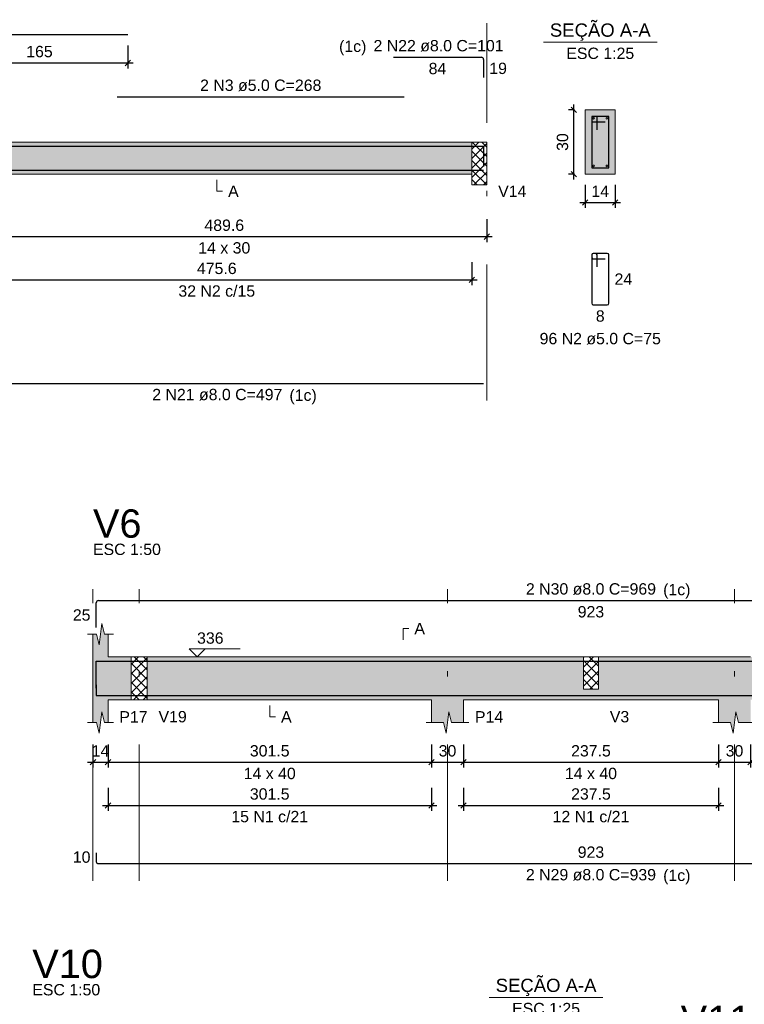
# Model space of a CAD drawing. Header units: millimetres. Extents: x 1434 to 2277, y -793 to -278.
# Tile 103 of 111: x 1868 to 1881, y -385 to -367. Entities that reach past the tile are written whole.
import ezdxf

# ---------------------------------------------------------------- set-up
doc = ezdxf.new("R2010")
doc.units = ezdxf.units.MM
doc.linetypes.add('DASHDOT', pattern=[25.4, 12.7, -6.35, 0, -6.35])
for name, color, linetype, lineweight in [('Descrição da armadura', 7, 'Continuous', 5), ('DT-Barras na forma', 1, 'Continuous', 30), ('DT-Barras no corte', 5, 'Continuous', 5), ('DT-Barras rebatidas', 1, 'Continuous', 30), ('DT-Cotas', 9, 'Continuous', 5), ('DT-Forma', 5, 'Continuous', 5), ('DT-Hachura forma vigas', 252, 'Continuous', 5), ('DT-Hachura intersecção vigas', 9, 'Continuous', 5), ('DT-Hachura seção vigas', 252, 'Continuous', 5), ('DT-Pontilhado', 9, 'DASHDOT', 5), ('DT-Textos', 7, 'Continuous', 5), ('DT-Título', 250, 'Continuous', 20), ('Textos armaduras', 7, 'Continuous', 5)]:
    doc.layers.add(name, color=color, linetype=linetype, lineweight=lineweight)
doc.styles.add('ARIAL', font='arial.ttf')
doc.styles.get("Standard").update_dxf_attribs({"font": 'arial.ttf'})
doc.dimstyles.new('UM_25.000000', dxfattribs={"dimtxt": 0.18, "dimasz": 0.1, "dimexe": 0.1, "dimexo": 0.2, "dimgap": 0, "dimtad": 1, "dimtih": 1, "dimtoh": 1, "dimdec": 1, "dimlfac": 25, "dimzin": 0, "dimdsep": 46, "dimtxsty": 'Standard', "dimcen": 0.09, "dimdle": 0.1, "dimadec": 1, "dimazin": 2, "dimtfac": 1, "dimtdec": 4, "dimtofl": 0, "dimtmove": 0, "dimatfit": 3, "dimfxl": 1, "dimtolj": 1, "dimarcsym": 0})
doc.dimstyles.new('UM_50.000000', dxfattribs={"dimtxt": 0.18, "dimasz": 0.1, "dimexe": 0.1, "dimexo": 0.2, "dimgap": 0, "dimtad": 1, "dimtih": 1, "dimtoh": 1, "dimdec": 1, "dimlfac": 50, "dimzin": 0, "dimdsep": 46, "dimtxsty": 'Standard', "dimcen": 0.09, "dimdle": 0.1, "dimadec": 1, "dimazin": 2, "dimtfac": 1, "dimtdec": 4, "dimtofl": 0, "dimtmove": 0, "dimatfit": 3, "dimfxl": 1, "dimtolj": 1, "dimarcsym": 0})
pattern_1 = [(45, (1865.13128, -442.89722), (-0.08838835, 0.08838835), []), (135, (1865.13128, -442.89722), (-0.08838835, -0.08838835), [])]

# ---------------------------------------------------------------- blocks, each defined once
blk = doc.blocks.new('_Oblique')
at = {"color": 0, "linetype": 'ByBlock', "lineweight": -2}
blk.add_line((-0.5, -0.5), (0.5, 0.5), dxfattribs=at)
blk = doc.blocks.new('*D659')
at = {"layer": 'DT-Cotas', "color": 0, "lineweight": -2, "transparency": 16777216}
for p, q in [((1866.559, -370.251), (1866.559, -370.68)), ((1876.35, -370.251), (1876.35, -370.68)), ((1866.459, -370.58), (1876.45, -370.58))]:
    blk.add_line(p, q, dxfattribs=at)
at = {"layer": 'DT-Cotas', "color": 0, "lineweight": -2, "transparency": 16777216, "xscale": 0.1, "yscale": 0.1, "zscale": 0.1, "rotation": 180}
blk.add_blockref('_Oblique', (1866.559, -370.58), dxfattribs=at)
at = {"layer": 'DT-Cotas', "color": 0, "lineweight": -2, "transparency": 16777216, "xscale": 0.1, "yscale": 0.1, "zscale": 0.1}
blk.add_blockref('_Oblique', (1876.35, -370.58), dxfattribs=at)
at = {"layer": 'DT-Cotas', "color": 7, "transparency": 16777216, "insert": (1871.455, -370.368), "char_height": 0.2118, "attachment_point": 5, "rotation": 0.0057, "style": 'ARIAL'}
blk.add_mtext('\\A1;489.6', dxfattribs=at)
blk = doc.blocks.new('*D662')
at = {"layer": 'DT-Cotas', "color": 0, "lineweight": -2, "transparency": 16777216}
for p, q in [((1866.559, -371.056), (1866.559, -371.485)), ((1876.07, -371.056), (1876.07, -371.485)), ((1866.459, -371.385), (1876.17, -371.385))]:
    blk.add_line(p, q, dxfattribs=at)
at = {"layer": 'DT-Cotas', "color": 0, "lineweight": -2, "transparency": 16777216, "xscale": 0.1, "yscale": 0.1, "zscale": 0.1, "rotation": 180}
blk.add_blockref('_Oblique', (1866.559, -371.385), dxfattribs=at)
at = {"layer": 'DT-Cotas', "color": 0, "lineweight": -2, "transparency": 16777216, "xscale": 0.1, "yscale": 0.1, "zscale": 0.1}
blk.add_blockref('_Oblique', (1876.07, -371.385), dxfattribs=at)
at = {"layer": 'DT-Cotas', "color": 7, "transparency": 16777216, "insert": (1871.315, -371.173), "char_height": 0.2118, "attachment_point": 5, "rotation": 0.0057, "style": 'ARIAL'}
blk.add_mtext('\\A1;475.6', dxfattribs=at)
blk = doc.blocks.new('*D663')
at = {"layer": 'DT-Cotas', "color": 0, "lineweight": -2, "transparency": 16777216}
for p, q in [((1866.359, -367.011), (1866.359, -367.44)), ((1869.659, -367.011), (1869.659, -367.44)), ((1866.259, -367.34), (1869.759, -367.34))]:
    blk.add_line(p, q, dxfattribs=at)
at = {"layer": 'DT-Cotas', "color": 0, "lineweight": -2, "transparency": 16777216, "xscale": 0.1, "yscale": 0.1, "zscale": 0.1, "rotation": 180}
blk.add_blockref('_Oblique', (1866.359, -367.34), dxfattribs=at)
at = {"layer": 'DT-Cotas', "color": 0, "lineweight": -2, "transparency": 16777216, "xscale": 0.1, "yscale": 0.1, "zscale": 0.1}
blk.add_blockref('_Oblique', (1869.659, -367.34), dxfattribs=at)
at = {"layer": 'DT-Cotas', "color": 7, "transparency": 16777216, "insert": (1868.009, -367.128), "char_height": 0.2118, "attachment_point": 5, "rotation": 0.0057, "style": 'ARIAL'}
blk.add_mtext('\\A1;165', dxfattribs=at)
blk = doc.blocks.new('*D664')
at = {"layer": 'DT-Cotas', "color": 0, "lineweight": -2, "transparency": 16777216}
for p, q in [((1877.974, -369.515), (1877.974, -368.115)), ((1877.985, -368.215), (1877.874, -368.215)), ((1877.985, -369.415), (1877.874, -369.415))]:
    blk.add_line(p, q, dxfattribs=at)
at = {"layer": 'DT-Cotas', "color": 0, "lineweight": -2, "transparency": 16777216, "xscale": 0.1, "yscale": 0.1, "zscale": 0.1}
for p, rotation in [((1877.974, -368.215), 90), ((1877.974, -369.415), 270)]:
    blk.add_blockref('_Oblique', p, dxfattribs=dict(at, rotation=rotation))
at = {"layer": 'DT-Cotas', "color": 7, "transparency": 16777216, "insert": (1877.762, -368.815), "char_height": 0.2118, "attachment_point": 5, "rotation": 90, "style": 'ARIAL'}
blk.add_mtext('\\A1;30', dxfattribs=at)
blk = doc.blocks.new('*D665')
at = {"layer": 'DT-Cotas', "color": 0, "lineweight": -2, "transparency": 16777216}
for p, q in [((1878.185, -369.615), (1878.185, -370.045)), ((1878.745, -369.615), (1878.745, -370.045)), ((1878.085, -369.945), (1878.845, -369.945))]:
    blk.add_line(p, q, dxfattribs=at)
at = {"layer": 'DT-Cotas', "color": 0, "lineweight": -2, "transparency": 16777216, "xscale": 0.1, "yscale": 0.1, "zscale": 0.1, "rotation": 180}
blk.add_blockref('_Oblique', (1878.185, -369.945), dxfattribs=at)
at = {"layer": 'DT-Cotas', "color": 0, "lineweight": -2, "transparency": 16777216, "xscale": 0.1, "yscale": 0.1, "zscale": 0.1}
blk.add_blockref('_Oblique', (1878.745, -369.945), dxfattribs=at)
at = {"layer": 'DT-Cotas', "color": 7, "transparency": 16777216, "insert": (1878.465, -369.733), "char_height": 0.2118, "attachment_point": 5, "rotation": 0.0057, "style": 'ARIAL'}
blk.add_mtext('\\A1;14', dxfattribs=at)
blk = doc.blocks.new('*D1132')
at = {"layer": 'DT-Cotas', "color": 0, "lineweight": -2, "transparency": 16777216}
for p, q in [((1869.007, -380.056), (1869.007, -380.486)), ((1869.287, -380.056), (1869.287, -380.486)), ((1868.907, -380.386), (1869.387, -380.386))]:
    blk.add_line(p, q, dxfattribs=at)
at = {"layer": 'DT-Cotas', "color": 0, "lineweight": -2, "transparency": 16777216, "xscale": 0.1, "yscale": 0.1, "zscale": 0.1, "rotation": 180}
blk.add_blockref('_Oblique', (1869.007, -380.386), dxfattribs=at)
at = {"layer": 'DT-Cotas', "color": 0, "lineweight": -2, "transparency": 16777216, "xscale": 0.1, "yscale": 0.1, "zscale": 0.1}
blk.add_blockref('_Oblique', (1869.287, -380.386), dxfattribs=at)
at = {"layer": 'DT-Cotas', "color": 7, "transparency": 16777216, "insert": (1869.147, -380.174), "char_height": 0.2118, "attachment_point": 5, "rotation": 0.0057, "style": 'ARIAL'}
blk.add_mtext('\\A1;14', dxfattribs=at)
blk = doc.blocks.new('*D1133')
at = {"layer": 'DT-Cotas', "color": 0, "lineweight": -2, "transparency": 16777216}
for p, q in [((1869.287, -380.056), (1869.287, -380.486)), ((1875.317, -380.056), (1875.317, -380.486)), ((1869.187, -380.386), (1875.417, -380.386))]:
    blk.add_line(p, q, dxfattribs=at)
at = {"layer": 'DT-Cotas', "color": 0, "lineweight": -2, "transparency": 16777216, "xscale": 0.1, "yscale": 0.1, "zscale": 0.1, "rotation": 180}
blk.add_blockref('_Oblique', (1869.287, -380.386), dxfattribs=at)
at = {"layer": 'DT-Cotas', "color": 0, "lineweight": -2, "transparency": 16777216, "xscale": 0.1, "yscale": 0.1, "zscale": 0.1}
blk.add_blockref('_Oblique', (1875.317, -380.386), dxfattribs=at)
at = {"layer": 'DT-Cotas', "color": 7, "transparency": 16777216, "insert": (1872.302, -380.174), "char_height": 0.2118, "attachment_point": 5, "rotation": 0.0057, "style": 'ARIAL'}
blk.add_mtext('\\A1;301.5', dxfattribs=at)
blk = doc.blocks.new('*D1134')
at = {"layer": 'DT-Cotas', "color": 0, "lineweight": -2, "transparency": 16777216}
for p, q in [((1875.317, -380.056), (1875.317, -380.486)), ((1875.917, -380.056), (1875.917, -380.486)), ((1875.217, -380.386), (1876.017, -380.386))]:
    blk.add_line(p, q, dxfattribs=at)
at = {"layer": 'DT-Cotas', "color": 0, "lineweight": -2, "transparency": 16777216, "xscale": 0.1, "yscale": 0.1, "zscale": 0.1, "rotation": 180}
blk.add_blockref('_Oblique', (1875.317, -380.386), dxfattribs=at)
at = {"layer": 'DT-Cotas', "color": 0, "lineweight": -2, "transparency": 16777216, "xscale": 0.1, "yscale": 0.1, "zscale": 0.1}
blk.add_blockref('_Oblique', (1875.917, -380.386), dxfattribs=at)
at = {"layer": 'DT-Cotas', "color": 7, "transparency": 16777216, "insert": (1875.617, -380.174), "char_height": 0.2118, "attachment_point": 5, "rotation": 0.0057, "style": 'ARIAL'}
blk.add_mtext('\\A1;30', dxfattribs=at)
blk = doc.blocks.new('*D1135')
at = {"layer": 'DT-Cotas', "color": 0, "lineweight": -2, "transparency": 16777216}
for p, q in [((1875.917, -380.056), (1875.917, -380.486)), ((1880.668, -380.056), (1880.668, -380.486)), ((1875.817, -380.386), (1880.768, -380.386))]:
    blk.add_line(p, q, dxfattribs=at)
at = {"layer": 'DT-Cotas', "color": 0, "lineweight": -2, "transparency": 16777216, "xscale": 0.1, "yscale": 0.1, "zscale": 0.1, "rotation": 180}
blk.add_blockref('_Oblique', (1875.917, -380.386), dxfattribs=at)
at = {"layer": 'DT-Cotas', "color": 0, "lineweight": -2, "transparency": 16777216, "xscale": 0.1, "yscale": 0.1, "zscale": 0.1}
blk.add_blockref('_Oblique', (1880.668, -380.386), dxfattribs=at)
at = {"layer": 'DT-Cotas', "color": 7, "transparency": 16777216, "insert": (1878.292, -380.174), "char_height": 0.2118, "attachment_point": 5, "rotation": 0.0057, "style": 'ARIAL'}
blk.add_mtext('\\A1;237.5', dxfattribs=at)
blk = doc.blocks.new('*D1136')
at = {"layer": 'DT-Cotas', "color": 0, "lineweight": -2, "transparency": 16777216}
for p, q in [((1880.668, -380.056), (1880.668, -380.486)), ((1881.268, -380.056), (1881.268, -380.486)), ((1880.568, -380.386), (1881.368, -380.386))]:
    blk.add_line(p, q, dxfattribs=at)
at = {"layer": 'DT-Cotas', "color": 0, "lineweight": -2, "transparency": 16777216, "xscale": 0.1, "yscale": 0.1, "zscale": 0.1, "rotation": 180}
blk.add_blockref('_Oblique', (1880.668, -380.386), dxfattribs=at)
at = {"layer": 'DT-Cotas', "color": 0, "lineweight": -2, "transparency": 16777216, "xscale": 0.1, "yscale": 0.1, "zscale": 0.1}
blk.add_blockref('_Oblique', (1881.268, -380.386), dxfattribs=at)
at = {"layer": 'DT-Cotas', "color": 7, "transparency": 16777216, "insert": (1880.968, -380.174), "char_height": 0.2118, "attachment_point": 5, "rotation": 0.0057, "style": 'ARIAL'}
blk.add_mtext('\\A1;30', dxfattribs=at)
blk = doc.blocks.new('*D1139')
at = {"layer": 'DT-Cotas', "color": 0, "lineweight": -2, "transparency": 16777216}
for p, q in [((1869.287, -380.861), (1869.287, -381.291)), ((1875.317, -380.861), (1875.317, -381.291)), ((1869.187, -381.191), (1875.417, -381.191))]:
    blk.add_line(p, q, dxfattribs=at)
at = {"layer": 'DT-Cotas', "color": 0, "lineweight": -2, "transparency": 16777216, "xscale": 0.1, "yscale": 0.1, "zscale": 0.1, "rotation": 180}
blk.add_blockref('_Oblique', (1869.287, -381.191), dxfattribs=at)
at = {"layer": 'DT-Cotas', "color": 0, "lineweight": -2, "transparency": 16777216, "xscale": 0.1, "yscale": 0.1, "zscale": 0.1}
blk.add_blockref('_Oblique', (1875.317, -381.191), dxfattribs=at)
at = {"layer": 'DT-Cotas', "color": 7, "transparency": 16777216, "insert": (1872.302, -380.979), "char_height": 0.2118, "attachment_point": 5, "rotation": 0.0057, "style": 'ARIAL'}
blk.add_mtext('\\A1;301.5', dxfattribs=at)
blk = doc.blocks.new('*D1140')
at = {"layer": 'DT-Cotas', "color": 0, "lineweight": -2, "transparency": 16777216}
for p, q in [((1875.917, -380.861), (1875.917, -381.291)), ((1880.668, -380.861), (1880.668, -381.291)), ((1875.817, -381.191), (1880.768, -381.191))]:
    blk.add_line(p, q, dxfattribs=at)
at = {"layer": 'DT-Cotas', "color": 0, "lineweight": -2, "transparency": 16777216, "xscale": 0.1, "yscale": 0.1, "zscale": 0.1, "rotation": 180}
blk.add_blockref('_Oblique', (1875.917, -381.191), dxfattribs=at)
at = {"layer": 'DT-Cotas', "color": 0, "lineweight": -2, "transparency": 16777216, "xscale": 0.1, "yscale": 0.1, "zscale": 0.1}
blk.add_blockref('_Oblique', (1880.668, -381.191), dxfattribs=at)
at = {"layer": 'DT-Cotas', "color": 7, "transparency": 16777216, "insert": (1878.292, -380.979), "char_height": 0.2118, "attachment_point": 5, "rotation": 0.0057, "style": 'ARIAL'}
blk.add_mtext('\\A1;237.5', dxfattribs=at)

msp = doc.modelspace()

# ---------------------------------------------------------------- hatches: boundary and pattern name
at = {"layer": 'DT-Hachura forma vigas', "linetype": 'Continuous'}
for points in [[(1866.5593, -369.4153), (1876.0703, -369.4153), (1876.0703, -368.8153), (1866.5593, -368.8153), (1866.1593, -368.8153), (1856.7079, -368.8153), (1856.3079, -368.8153), (1846.7967, -368.8153), (1846.7967, -369.4153), (1856.3079, -369.4153), (1856.3079, -369.8389), (1856.4329, -369.8389), (1856.4829, -370.0389), (1856.5329, -369.6389), (1856.5829, -369.8389), (1856.7079, -369.8389), (1856.7079, -369.4153), (1866.1593, -369.4153), (1866.1593, -369.8389), (1866.2843, -369.8389), (1866.3343, -370.0389), (1866.3843, -369.6389), (1866.4343, -369.8389), (1866.5593, -369.8389), (1866.5593, -369.4153)], [(1869.2871, -379.221), (1869.7171, -379.221), (1869.7171, -378.421), (1869.2871, -378.421), (1869.2871, -377.9974), (1869.2221, -377.9974), (1869.1721, -377.7974), (1869.1221, -378.1974), (1869.0721, -377.9974), (1869.0071, -377.9974), (1869.0071, -378.421), (1869.0071, -379.221), (1869.0071, -379.6446), (1869.0721, -379.6446), (1869.1221, -379.8446), (1869.1721, -379.4446), (1869.2221, -379.6446), (1869.2871, -379.6446), (1869.2871, -379.221)], [(1878.4323, -379.021), (1878.1523, -379.021), (1878.1523, -378.421), (1875.9171, -378.421), (1875.3171, -378.421), (1870.0171, -378.421), (1870.0171, -379.221), (1875.3171, -379.221), (1875.3171, -379.6446), (1875.5421, -379.6446), (1875.5921, -379.8446), (1875.6421, -379.4446), (1875.6921, -379.6446), (1875.9171, -379.6446), (1875.9171, -379.221), (1878.1523, -379.221), (1878.4323, -379.221), (1880.6675, -379.221), (1880.6675, -379.6446), (1880.8925, -379.6446), (1880.9425, -379.8446), (1880.9925, -379.4446), (1881.0425, -379.6446), (1881.2675, -379.6446), (1881.2675, -379.221), (1886.6175, -379.221), (1886.6175, -378.421), (1881.2675, -378.421), (1880.6675, -378.421), (1878.4323, -378.421), (1878.4323, -379.021)]]:
    msp.add_hatch(color=256, dxfattribs=at).paths.add_polyline_path(points)
at = {"layer": 'DT-Hachura intersecção vigas', "linetype": 'Continuous'}
h = msp.add_hatch(dxfattribs=at)
h.set_pattern_fill('ANSI37', color=256, style=0)
h.set_pattern_definition([(45, (1842.64089, -451.1668), (-0.08838835, 0.08838835), []), (135, (1842.64089, -451.1668), (-0.08838835, -0.08838835), [])])
h.paths.add_polyline_path([(1876.3503, -369.6153), (1876.3503, -369.4153), (1876.3503, -368.8153), (1876.0703, -368.8153), (1876.0703, -369.4153), (1876.0703, -369.6153), (1876.3503, -369.6153)])
h = msp.add_hatch(dxfattribs=at)
h.set_pattern_fill('ANSI37', color=256, style=0)
h.set_pattern_definition(pattern_1)
h.paths.add_polyline_path([(1869.7171, -379.221), (1870.0171, -379.221), (1870.0171, -378.421), (1869.7171, -378.421), (1869.7171, -379.221)])
h = msp.add_hatch(dxfattribs=at)
h.set_pattern_fill('ANSI37', color=256, style=0)
h.set_pattern_definition(pattern_1)
h.paths.add_polyline_path([(1878.1523, -379.021), (1878.4323, -379.021), (1878.4323, -378.421), (1878.1523, -378.421), (1878.1523, -379.021)])
at = {"layer": 'DT-Hachura seção vigas', "linetype": 'Continuous'}
msp.add_hatch(color=256, dxfattribs=at).paths.add_polyline_path([(1878.1855, -369.4153), (1878.1855, -369.4153), (1878.7455, -369.4153), (1878.7455, -368.2153), (1878.1855, -368.2153), (1878.1855, -369.4153)])

# ---------------------------------------------------------------- linework, layer by layer
at = {"layer": 'DT-Barras na forma'}
for p, q in [((1878.4055, -368.3353), (1878.3055, -368.3353)), ((1878.3055, -368.3353), (1878.3055, -369.2953)), ((1878.6255, -368.3353), (1878.3055, -368.3353)), ((1878.3055, -368.3353), (1878.3055, -368.4353)), ((1878.3055, -368.4353), (1878.5555, -368.4353)), ((1878.4055, -368.5853), (1878.4055, -368.3353)), ((1878.6255, -369.2953), (1878.6255, -368.3353)), ((1878.3055, -369.2953), (1878.6255, -369.2953))]:
    msp.add_line(p, q, dxfattribs=at)
for points in [[(1853.2079, -368.8933), (1869.6593, -368.8933)], [(1869.4593, -368.8903), (1874.8103, -368.8903)], [(1874.6103, -368.8933), (1876.2903, -368.8933), (1876.2903, -369.271)], [(1866.3593, -369.3373), (1876.2903, -369.3373)], [(1869.0671, -379.0026), (1869.0671, -378.499), (1887.5175, -378.499), (1887.5175, -379.0026)], [(1869.0671, -378.943), (1869.0671, -379.143), (1887.5175, -379.143), (1887.5175, -378.943)]]:
    msp.add_lwpolyline(points, dxfattribs=at)
at = {"layer": 'DT-Barras no corte'}
for centre in [(1878.3415, -368.3713), (1878.5895, -368.3713), (1878.3415, -369.2593), (1878.5895, -369.2593)]:
    msp.add_circle(centre, 0.016, dxfattribs=at)
at = {"layer": 'DT-Barras rebatidas'}
for p, q in [((1853.2079, -366.8106), (1869.6593, -366.8106)), ((1874.6103, -367.2342), (1876.2503, -367.2342)), ((1876.2903, -367.2742), (1876.2903, -367.6119)), ((1869.4593, -367.9725), (1874.8103, -367.9725)), ((1878.3055, -370.922), (1878.3055, -371.822)), ((1878.3055, -370.922), (1878.3055, -370.962)), ((1878.3755, -370.892), (1878.3355, -370.892)), ((1878.5955, -370.892), (1878.3355, -370.892)), ((1878.3355, -370.992), (1878.5555, -370.992)), ((1878.4055, -371.142), (1878.4055, -370.922)), ((1878.6255, -371.822), (1878.6255, -370.922)), ((1878.3355, -371.852), (1878.5955, -371.852)), ((1866.3593, -373.3191), (1876.2903, -373.3191)), ((1869.0671, -377.873), (1869.0671, -377.4094)), ((1869.1071, -377.3694), (1887.4775, -377.3694)), ((1869.0671, -382.0777), (1869.0671, -382.2377)), ((1869.1071, -382.2777), (1887.4775, -382.2777))]:
    msp.add_line(p, q, dxfattribs=at)
for centre, radius, start, end in [((1876.2503, -367.2742), 0.04, 0, 90), ((1878.3355, -370.922), 0.03, 90, 180), ((1878.3355, -370.922), 0.03, 90, 180), ((1878.3355, -370.962), 0.03, 180, 270), ((1878.3755, -370.922), 0.03, 0, 90), ((1878.5955, -370.922), 0.03, 0, 90), ((1878.3355, -371.822), 0.03, 180, 270), ((1878.5955, -371.822), 0.03, 270, 0), ((1869.1071, -377.4094), 0.04, 90, 180), ((1869.1071, -382.2377), 0.04, 180, 270)]:
    msp.add_arc(centre, radius, start, end, dxfattribs=at)
at = {"layer": 'DT-Forma'}
for p, q in [((1878.7455, -368.2153), (1878.1855, -368.2153)), ((1878.1855, -368.2153), (1878.1855, -368.2153)), ((1878.1855, -368.2153), (1878.1855, -369.4153)), ((1878.7455, -369.4153), (1878.7455, -368.2153)), ((1878.7455, -368.2153), (1878.7455, -368.2153)), ((1866.5593, -368.8153), (1876.0703, -368.8153)), ((1876.0703, -368.8153), (1876.3503, -368.8153)), ((1866.5593, -369.4153), (1876.0703, -369.4153)), ((1876.0703, -369.4153), (1876.0703, -369.6153)), ((1876.3503, -369.6153), (1876.3503, -369.4153)), ((1878.1855, -369.4153), (1878.7455, -369.4153)), ((1878.1855, -369.4153), (1878.1855, -369.4153)), ((1878.7455, -369.4153), (1878.7455, -369.4153)), ((1876.0703, -369.6153), (1876.3503, -369.6153)), ((1869.1221, -378.1974), (1869.1721, -377.7974)), ((1869.1721, -377.7974), (1869.2221, -377.9974)), ((1868.9071, -377.9974), (1869.0721, -377.9974)), ((1869.0071, -378.421), (1869.0071, -377.9974)), ((1869.0721, -377.9974), (1869.1221, -378.1974)), ((1869.2221, -377.9974), (1869.3871, -377.9974)), ((1869.2871, -377.9974), (1869.2871, -378.421)), ((1869.2871, -378.421), (1869.7171, -378.421)), ((1869.7171, -378.421), (1870.0171, -378.421)), ((1870.0171, -378.421), (1875.3171, -378.421)), ((1875.3171, -378.421), (1875.9171, -378.421)), ((1875.9171, -378.421), (1878.1523, -378.421)), ((1878.1523, -378.421), (1878.4323, -378.421)), ((1878.4323, -378.421), (1880.6675, -378.421)), ((1880.6675, -378.421), (1881.2675, -378.421)), ((1869.0071, -379.221), (1869.0071, -379.6446)), ((1869.2871, -379.6446), (1869.2871, -379.221)), ((1869.2871, -379.221), (1869.7171, -379.221)), ((1869.7171, -379.221), (1870.0171, -379.221)), ((1870.0171, -379.221), (1875.3171, -379.221)), ((1875.3171, -379.221), (1875.3171, -379.6446)), ((1875.9171, -379.6446), (1875.9171, -379.221)), ((1875.9171, -379.221), (1878.1523, -379.221)), ((1878.1523, -379.221), (1878.4323, -379.221)), ((1878.4323, -379.221), (1880.6675, -379.221)), ((1880.6675, -379.221), (1880.6675, -379.6446)), ((1869.1221, -379.8446), (1869.1721, -379.4446)), ((1869.1721, -379.4446), (1869.2221, -379.6446)), ((1875.5921, -379.8446), (1875.6421, -379.4446)), ((1875.6421, -379.4446), (1875.6921, -379.6446)), ((1880.9425, -379.8446), (1880.9925, -379.4446)), ((1880.9925, -379.4446), (1881.0425, -379.6446)), ((1868.9071, -379.6446), (1869.0721, -379.6446)), ((1869.0721, -379.6446), (1869.1221, -379.8446)), ((1869.2221, -379.6446), (1869.3871, -379.6446)), ((1875.2171, -379.6446), (1875.5421, -379.6446)), ((1875.5421, -379.6446), (1875.5921, -379.8446)), ((1875.6921, -379.6446), (1876.0171, -379.6446)), ((1880.5675, -379.6446), (1880.8925, -379.6446)), ((1880.8925, -379.6446), (1880.9425, -379.8446)), ((1881.0425, -379.6446), (1881.3675, -379.6446))]:
    msp.add_line(p, q, dxfattribs=at)
at = {"layer": 'DT-Forma', "linetype": 'Continuous'}
for p, q in [((1876.3503, -368.8153), (1876.3503, -369.4153)), ((1869.0071, -379.221), (1869.0071, -378.421))]:
    msp.add_line(p, q, dxfattribs=at)
at = {"layer": 'DT-Pontilhado', "ltscale": 0.2}
for p, q in [((1876.3503, -373.6368), (1876.3503, -366.5988)), ((1876.0703, -368.8153), (1876.0703, -369.4153)), ((1869.0071, -382.5954), (1869.0071, -377.1576)), ((1869.8671, -382.5954), (1869.8671, -377.1576)), ((1875.6171, -382.5954), (1875.6171, -377.1576)), ((1880.9675, -382.5954), (1880.9675, -377.1576)), ((1869.7171, -378.421), (1869.7171, -379.221)), ((1870.0171, -378.421), (1870.0171, -379.221)), ((1878.1523, -378.421), (1878.1523, -379.021)), ((1878.4323, -378.421), (1878.4323, -379.021)), ((1878.1523, -379.021), (1878.4323, -379.021))]:
    msp.add_line(p, q, dxfattribs=at)
at = {"layer": 'DT-Textos'}
for p, q in [((1877.4065, -366.9504), (1879.5245, -366.9504)), ((1876.3961, -384.7722), (1878.5141, -384.7722))]:
    msp.add_line(p, q, dxfattribs=at)
for points in [[(1871.3148, -369.5212), (1871.3148, -369.733), (1871.4207, -369.733)], [(1874.7876, -378.1033), (1874.7876, -377.8915), (1874.8935, -377.8915)], [(1871.0961, -378.2728), (1870.9479, -378.421), (1870.7996, -378.2728), (1871.7527, -378.2728)], [(1872.3021, -379.3269), (1872.3021, -379.5387), (1872.408, -379.5387)]]:
    msp.add_lwpolyline(points, dxfattribs=at)

# ---------------------------------------------------------------- texts
at = {"layer": 'Descrição da armadura', "linetype": 'Continuous', "char_height": 0.2118, "attachment_point": 8, "line_spacing_factor": 0.798, "style": 'ARIAL'}
for s, insert, width in [('2 N22 ø8.0 C=101', (1875.4503, -367.1283), 4.8647), ('2 N3 ø5.0 C=268', (1872.1348, -367.8666), 4.534748), ('32 N2 c/15', (1871.3148, -371.7027), 2.869342), ('96 N2 ø5.0 C=75', (1878.4655, -372.5933), 4.534748), ('2 N21 ø8.0 C=497', (1871.3248, -373.6368), 4.8647), ('2 N30 ø8.0 C=969', (1878.2923, -377.2635), 4.8647), ('15 N1 c/21', (1872.3021, -381.5085), 2.869342), ('12 N1 c/21', (1878.2923, -381.5085), 2.869342), ('2 N29 ø8.0 C=939', (1878.2923, -382.5954), 4.8647)]:
    msp.add_mtext(s, dxfattribs=dict(at, insert=insert, width=width))
at = {"layer": 'DT-Textos', "line_spacing_factor": 0.798, "style": 'ARIAL'}
for s, insert, char_height, width, attachment_point in [('SEÇÃO A-A', (1878.4659, -366.9258), 0.2471, 4.137152, 8), ('(1c)', (1874.1049, -367.1978), 0.2118, 0.872216, 9), ('ESC 1:25', (1878.4655, -367.2681), 0.2118, 2.167804, 8), ('A', (1871.5266, -369.8389), 0.2118, 0.337807, 7), ('V14', (1876.5621, -369.8389), 0.2118, 0.90115, 7), ('14 x 30', (1871.4548, -370.8979), 0.2118, 1.66134, 8), ('(1c)', (1872.6699, -373.7068), 0.2118, 0.872216, 7), ('ESC 1:50', (1869.0071, -376.5222), 0.2118, 2.167804, 7), ('(1c)', (1879.6383, -377.3332), 0.2118, 0.872216, 7), ('A', (1874.9994, -377.9974), 0.2118, 0.337807, 7), ('336', (1870.9479, -378.1774), 0.2118, 0.845013, 7), ('P17', (1869.4989, -379.6446), 0.2118, 0.90115, 7), ('V19', (1870.2289, -379.6446), 0.2118, 0.90115, 7), ('A', (1872.5139, -379.6446), 0.2118, 0.337807, 7), ('P14', (1876.1289, -379.6446), 0.2118, 0.90115, 7), ('V3', (1878.6441, -379.6446), 0.2118, 0.619479, 7), ('14 x 40', (1872.3021, -380.7036), 0.2118, 1.66134, 8), ('14 x 40', (1878.2923, -380.7036), 0.2118, 1.66134, 8), ('(1c)', (1879.6383, -382.6652), 0.2118, 0.872216, 7), ('ESC 1:50', (1867.8753, -384.7383), 0.2118, 2.167804, 7), ('SEÇÃO A-A', (1877.4555, -384.7477), 0.2471, 4.137152, 8), ('ESC 1:25', (1877.4551, -385.0899), 0.2118, 2.167804, 8)]:
    msp.add_mtext(s, dxfattribs=dict(at, insert=insert, char_height=char_height, width=width, attachment_point=attachment_point))
at = {"layer": 'DT-Título', "char_height": 0.5295, "attachment_point": 7, "line_spacing_factor": 0.798, "style": 'ARIAL'}
for s, insert, width in [('V6', (1869.0071, -376.2045), 1.858436), ('V10', (1867.8753, -384.4206), 2.703449), ('V11', (1879.9646, -385.4564), 2.703449)]:
    msp.add_mtext(s, dxfattribs=dict(at, insert=insert, width=width))
at = {"layer": 'Textos armaduras', "linetype": 'Continuous', "char_height": 0.2118, "attachment_point": 7, "line_spacing_factor": 0.798, "style": 'ARIAL'}
for s, insert, width in [('84', (1875.2654, -367.5519), 0.659905), ('19', (1876.3962, -367.5489), 0.659905), ('24', (1878.7314, -371.4779), 0.659905), ('8', (1878.383, -372.1697), 0.329953), ('25', (1868.6313, -377.7471), 0.659905), ('923', (1878.0449, -377.6871), 0.989858), ('923', (1878.0449, -382.1718), 0.989858), ('10', (1868.6313, -382.2636), 0.659905)]:
    msp.add_mtext(s, dxfattribs=dict(at, insert=insert, width=width))

# ---------------------------------------------------------------- dimensions: what is measured, and where the dimension line sits
at = {"layer": 'DT-Cotas'}
for base, p1, p2, dimstyle, override, picture, middle, turn in [((1869.6593, -367.3401), (1866.3593, -366.8106), (1869.6593, -366.8106), 'UM_50.000000', {"dimtxt": 0.2118, "dimasz": 0.1, "dimexe": 0.1, "dimexo": 0.2, "dimtad": 1, "dimtih": 0, "dimtoh": 0, "dimdec": 1, "dimlfac": 50, "dimzin": 8, "dimtxsty": 'ARIAL', "dimblk": 'Oblique', "dimblk1": 'Oblique', "dimblk2": 'Oblique', "dimsah": 1, "dimdle": 0.1, "dimse1": 0, "dimse2": 0, "dimclrt": 7, "dimadec": 1, "dimazin": 3, "dimtmove": 2, "dimldrblk": 'Oblique'}, '*D663', (1868.0093, -367.1283), 0.00573), ((1878.7455, -369.9448), (1878.1855, -369.4153), (1878.7455, -369.4153), 'UM_25.000000', {"dimtxt": 0.2118, "dimasz": 0.1, "dimexe": 0.1, "dimexo": 0.2, "dimtad": 1, "dimtih": 0, "dimtoh": 0, "dimdec": 1, "dimlfac": 25, "dimzin": 8, "dimtxsty": 'ARIAL', "dimblk": 'Oblique', "dimblk1": 'Oblique', "dimblk2": 'Oblique', "dimsah": 1, "dimdle": 0.1, "dimse1": 0, "dimse2": 0, "dimclrt": 7, "dimadec": 1, "dimazin": 3, "dimtmove": 2, "dimldrblk": 'Oblique'}, '*D665', (1878.4655, -369.733), 0.00573), ((1876.3503444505, -370.580175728), (1866.5593444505, -370.050675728), (1876.3503444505, -370.050675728), 'UM_50.000000', {"dimtxt": 0.2118, "dimasz": 0.1, "dimexe": 0.1, "dimexo": 0.2, "dimtad": 1, "dimtih": 0, "dimtoh": 0, "dimdec": 1, "dimlfac": 50, "dimzin": 8, "dimtxsty": 'ARIAL', "dimblk": 'Oblique', "dimblk1": 'Oblique', "dimblk2": 'Oblique', "dimsah": 1, "dimdle": 0.1, "dimse1": 0, "dimse2": 0, "dimclrt": 7, "dimadec": 1, "dimazin": 3, "dimtmove": 2, "dimldrblk": 'Oblique'}, '*D659', (1871.4548444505, -370.368375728), 0.005729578), ((1876.0703444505, -371.385015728), (1866.5593444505, -370.855515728), (1876.0703444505, -370.855515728), 'UM_50.000000', {"dimtxt": 0.2118, "dimasz": 0.1, "dimexe": 0.1, "dimexo": 0.2, "dimtad": 1, "dimtih": 0, "dimtoh": 0, "dimdec": 1, "dimlfac": 50, "dimzin": 8, "dimtxsty": 'ARIAL', "dimblk": 'Oblique', "dimblk1": 'Oblique', "dimblk2": 'Oblique', "dimsah": 1, "dimdle": 0.1, "dimse1": 0, "dimse2": 0, "dimclrt": 7, "dimadec": 1, "dimazin": 3, "dimtmove": 2, "dimldrblk": 'Oblique'}, '*D662', (1871.3148444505, -371.173215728), 0.005729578), ((1869.2871, -380.3859), (1869.0071, -379.8564), (1869.2871, -379.8564), 'UM_50.000000', {"dimtxt": 0.2118, "dimasz": 0.1, "dimexe": 0.1, "dimexo": 0.2, "dimtad": 1, "dimtih": 0, "dimtoh": 0, "dimdec": 1, "dimlfac": 50, "dimzin": 8, "dimtxsty": 'ARIAL', "dimblk": 'Oblique', "dimblk1": 'Oblique', "dimblk2": 'Oblique', "dimsah": 1, "dimdle": 0.1, "dimse1": 0, "dimse2": 0, "dimclrt": 7, "dimadec": 1, "dimazin": 3, "dimtmove": 2, "dimldrblk": 'Oblique'}, '*D1132', (1869.1471, -380.1741), 0.00573), ((1875.3171, -380.3859), (1869.2871, -379.8564), (1875.3171, -379.8564), 'UM_50.000000', {"dimtxt": 0.2118, "dimasz": 0.1, "dimexe": 0.1, "dimexo": 0.2, "dimtad": 1, "dimtih": 0, "dimtoh": 0, "dimdec": 1, "dimlfac": 50, "dimzin": 8, "dimtxsty": 'ARIAL', "dimblk": 'Oblique', "dimblk1": 'Oblique', "dimblk2": 'Oblique', "dimsah": 1, "dimdle": 0.1, "dimse1": 0, "dimse2": 0, "dimclrt": 7, "dimadec": 1, "dimazin": 3, "dimtmove": 2, "dimldrblk": 'Oblique'}, '*D1133', (1872.3021, -380.1741), 0.00573), ((1875.9171, -380.3859), (1875.3171, -379.8564), (1875.9171, -379.8564), 'UM_50.000000', {"dimtxt": 0.2118, "dimasz": 0.1, "dimexe": 0.1, "dimexo": 0.2, "dimtad": 1, "dimtih": 0, "dimtoh": 0, "dimdec": 1, "dimlfac": 50, "dimzin": 8, "dimtxsty": 'ARIAL', "dimblk": 'Oblique', "dimblk1": 'Oblique', "dimblk2": 'Oblique', "dimsah": 1, "dimdle": 0.1, "dimse1": 0, "dimse2": 0, "dimclrt": 7, "dimadec": 1, "dimazin": 3, "dimtmove": 2, "dimldrblk": 'Oblique'}, '*D1134', (1875.6171, -380.1741), 0.00573), ((1880.6675, -380.3859), (1875.9171, -379.8564), (1880.6675, -379.8564), 'UM_50.000000', {"dimtxt": 0.2118, "dimasz": 0.1, "dimexe": 0.1, "dimexo": 0.2, "dimtad": 1, "dimtih": 0, "dimtoh": 0, "dimdec": 1, "dimlfac": 50, "dimzin": 8, "dimtxsty": 'ARIAL', "dimblk": 'Oblique', "dimblk1": 'Oblique', "dimblk2": 'Oblique', "dimsah": 1, "dimdle": 0.1, "dimse1": 0, "dimse2": 0, "dimclrt": 7, "dimadec": 1, "dimazin": 3, "dimtmove": 2, "dimldrblk": 'Oblique'}, '*D1135', (1878.2923, -380.1741), 0.00573), ((1881.2675, -380.3859), (1880.6675, -379.8564), (1881.2675, -379.8564), 'UM_50.000000', {"dimtxt": 0.2118, "dimasz": 0.1, "dimexe": 0.1, "dimexo": 0.2, "dimtad": 1, "dimtih": 0, "dimtoh": 0, "dimdec": 1, "dimlfac": 50, "dimzin": 8, "dimtxsty": 'ARIAL', "dimblk": 'Oblique', "dimblk1": 'Oblique', "dimblk2": 'Oblique', "dimsah": 1, "dimdle": 0.1, "dimse1": 0, "dimse2": 0, "dimclrt": 7, "dimadec": 1, "dimazin": 3, "dimtmove": 2, "dimldrblk": 'Oblique'}, '*D1136', (1880.9675, -380.1741), 0.00573), ((1875.3171, -381.1908), (1869.2871, -380.6613), (1875.3171, -380.6613), 'UM_50.000000', {"dimtxt": 0.2118, "dimasz": 0.1, "dimexe": 0.1, "dimexo": 0.2, "dimtad": 1, "dimtih": 0, "dimtoh": 0, "dimdec": 1, "dimlfac": 50, "dimzin": 8, "dimtxsty": 'ARIAL', "dimblk": 'Oblique', "dimblk1": 'Oblique', "dimblk2": 'Oblique', "dimsah": 1, "dimdle": 0.1, "dimse1": 0, "dimse2": 0, "dimclrt": 7, "dimadec": 1, "dimazin": 3, "dimtmove": 2, "dimldrblk": 'Oblique'}, '*D1139', (1872.3021, -380.979), 0.00573), ((1880.6675, -381.1908), (1875.9171, -380.6613), (1880.6675, -380.6613), 'UM_50.000000', {"dimtxt": 0.2118, "dimasz": 0.1, "dimexe": 0.1, "dimexo": 0.2, "dimtad": 1, "dimtih": 0, "dimtoh": 0, "dimdec": 1, "dimlfac": 50, "dimzin": 8, "dimtxsty": 'ARIAL', "dimblk": 'Oblique', "dimblk1": 'Oblique', "dimblk2": 'Oblique', "dimsah": 1, "dimdle": 0.1, "dimse1": 0, "dimse2": 0, "dimclrt": 7, "dimadec": 1, "dimazin": 3, "dimtmove": 2, "dimldrblk": 'Oblique'}, '*D1140', (1878.2923, -380.979), 0.00573)]:
    dim = msp.add_linear_dim(base=base, p1=p1, p2=p2, dimstyle=dimstyle, override=override, dxfattribs=at)
    dim.commit()
    dim.dimension.update_dxf_attribs({"geometry": picture, "text_midpoint": middle, "dimtype": 160, "text_rotation": turn})
dim = msp.add_linear_dim(base=(1877.9737, -368.2153), p1=(1878.1855, -369.4153), p2=(1878.1855, -368.2153), angle=90, dimstyle='UM_25.000000', override={"dimtxt": 0.2118, "dimasz": 0.1, "dimexe": 0.1, "dimexo": 0.2, "dimtad": 1, "dimtih": 0, "dimtoh": 0, "dimdec": 1, "dimlfac": 25, "dimzin": 8, "dimtxsty": 'ARIAL', "dimblk": 'Oblique', "dimblk1": 'Oblique', "dimblk2": 'Oblique', "dimsah": 1, "dimdle": 0.1, "dimse1": 0, "dimse2": 0, "dimclrt": 7, "dimadec": 1, "dimazin": 3, "dimtmove": 2, "dimldrblk": 'Oblique'}, dxfattribs=at)
dim.commit()
dim.dimension.update_dxf_attribs({"geometry": '*D664', "text_midpoint": (1877.7619, -368.8153), "dimtype": 160, "text_rotation": 90})

doc.saveas('drawing.dxf')
